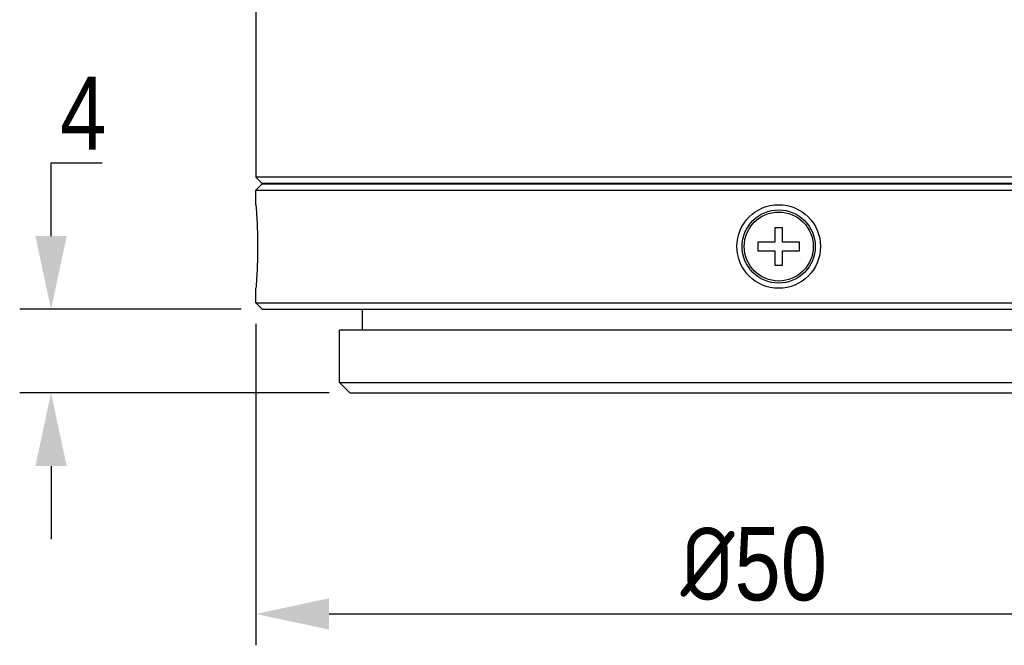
# Model space of a CAD drawing. Header units: millimetres. Extents: x 1698 to 1911, y 150 to 275.
# Tile 1 of 16: x 1698 to 1745, y 150 to 180. Entities that reach past the tile are written whole.
import ezdxf

# ---------------------------------------------------------------- set-up
doc = ezdxf.new("R2010")
doc.units = ezdxf.units.MM
doc.header["$LTSCALE"] = 23.1
doc.header["$PDMODE"] = 3
doc.header["$PDSIZE"] = 8
doc.layers.get('0').update_dxf_attribs({"linetype": 'CONTINUOUS'})
doc.layers.get('Defpoints').update_dxf_attribs({"linetype": 'CONTINUOUS'})
doc.layers.add('02___PRT_ALL_AXES', color=7, linetype='CONTINUOUS')
doc.styles.get("Standard").update_dxf_attribs({"font": 'txt', "width": 0.85})
doc.dimstyles.get("Standard").update_dxf_attribs({"dimtxt": 3.5, "dimasz": 3.5, "dimexe": 1.5, "dimexo": 1, "dimtad": 1, "dimtoh": 1, "dimdsep": 46, "dimtxsty": 'Standard', "dimblk": '_FILLED', "dimcen": 0.09, "dimclrd": 3, "dimclre": 3, "dimclrt": 2, "dimazin": 2, "dimtp": 0.01, "dimtm": 0.01, "dimtfac": 1, "dimtofl": 0, "dimtmove": 0, "dimatfit": 3, "dimldrblk": '_FILLED', "dimfxl": 0, "dimtolj": 1, "dimarcsym": 0})

# ---------------------------------------------------------------- blocks, each defined once
blk = doc.blocks.new('_FILLED')
at = {"color": 0, "linetype": 'ByBlock'}
blk.add_solid([(0, 0), (-1, 0.214), (-1, -0.214)], dxfattribs=at)
blk = doc.blocks.new('*D30')
at = {"color": 3, "lineweight": -2}
for p, q in [((1709.553, 165.112), (1709.553, 149.741)), ((1759.553, 165.112), (1759.553, 149.741)), ((1713.053, 151.241), (1756.053, 151.241))]:
    blk.add_line(p, q, dxfattribs=at)
at = {"layer": 'Defpoints', "color": 0}
for p in [(1709.553, 166.112), (1759.553, 166.112), (1759.553, 151.241)]:
    blk.add_point(p, dxfattribs=at)
at = {"color": 3, "lineweight": -2, "xscale": 3.5, "yscale": 3.5, "zscale": 3.5, "rotation": 180}
blk.add_blockref('_FILLED', (1709.553, 151.241), dxfattribs=at)
at = {"color": 3, "lineweight": -2, "xscale": 3.5, "yscale": 3.5, "zscale": 3.5}
blk.add_blockref('_FILLED', (1759.553, 151.241), dxfattribs=at)
at = {"color": 2, "insert": (1733.363, 153.616), "char_height": 3.5, "attachment_point": 5}
blk.add_mtext('\\A1;{\\fISOCPEUR|b0|i0|c0|p34;%%C}50', dxfattribs=at)
blk = doc.blocks.new('*D31')
at = {"color": 3, "lineweight": -2}
for p, q in [((1699.758, 169.312), (1699.758, 172.812)), ((1699.758, 172.812), (1702.202, 172.812)), ((1708.853, 165.812), (1698.258, 165.812)), ((1713.053, 161.812), (1698.258, 161.812)), ((1699.758, 158.312), (1699.758, 154.812))]:
    blk.add_line(p, q, dxfattribs=at)
at = {"layer": 'Defpoints', "color": 0}
for p in [(1709.853, 165.812), (1699.758, 161.812), (1714.053, 161.812)]:
    blk.add_point(p, dxfattribs=at)
at = {"color": 3, "lineweight": -2, "xscale": 3.5, "yscale": 3.5, "zscale": 3.5}
for p, rotation in [((1699.758, 165.812), 270), ((1699.758, 161.812), 90)]:
    blk.add_blockref('_FILLED', p, dxfattribs=dict(at, rotation=rotation))
at = {"color": 2, "insert": (1701.293, 175.187), "char_height": 3.5, "attachment_point": 5}
blk.add_mtext('\\A1;4', dxfattribs=at)

msp = doc.modelspace()

# ---------------------------------------------------------------- linework, layer by layer
at = {"color": 7, "linetype": 'Continuous'}
for p, q in [((1709.553, 180.272), (1709.553, 172.122)), ((1709.853, 171.822), (1709.553, 172.122)), ((1759.553, 172.122), (1709.553, 172.122)), ((1709.853, 171.812), (1709.553, 171.512)), ((1709.553, 170.812), (1709.553, 171.512)), ((1709.553, 171.512), (1759.553, 171.512)), ((1759.253, 171.822), (1709.853, 171.822)), ((1709.853, 171.812), (1759.253, 171.812)), ((1715.303, 171.822), (1715.303, 171.812)), ((1734.373, 169.711), (1734.373, 169.012)), ((1734.733, 169.711), (1734.373, 169.711)), ((1734.733, 169.012), (1734.733, 169.711)), ((1733.553, 169.012), (1733.553, 168.612)), ((1734.373, 169.012), (1733.553, 169.012)), ((1733.553, 168.612), (1734.373, 168.612)), ((1734.373, 168.612), (1734.373, 167.912)), ((1735.553, 169.012), (1734.733, 169.012)), ((1734.733, 167.912), (1734.733, 168.612)), ((1734.733, 168.612), (1735.553, 168.612)), ((1735.553, 168.612), (1735.553, 169.012)), ((1734.373, 167.912), (1734.733, 167.912)), ((1709.553, 166.112), (1709.553, 166.812)), ((1709.553, 166.112), (1709.853, 165.812)), ((1709.553, 166.112), (1759.553, 166.112)), ((1709.853, 165.812), (1759.253, 165.812)), ((1713.553, 162.312), (1713.553, 164.812)), ((1713.553, 162.312), (1714.053, 161.812)), ((1713.553, 162.312), (1755.553, 162.312)), ((1714.053, 161.812), (1755.053, 161.812))]:
    msp.add_line(p, q, dxfattribs=at)
for radius in [1.75, 1.65]:
    msp.add_circle((1734.553, 168.812), radius, dxfattribs=at)
at = {"layer": '02___PRT_ALL_AXES', "color": 7, "linetype": 'Continuous'}
for p, q in [((1709.553, 170.812), (1709.555, 170.787)), ((1709.57, 167.04), (1709.561, 166.913)), ((1714.653, 164.812), (1714.653, 165.812)), ((1755.553, 164.812), (1713.553, 164.812))]:
    msp.add_line(p, q, dxfattribs=at)
for points in [[(1709.555, 170.787), (1709.565, 170.653), (1709.57, 170.584), (1709.576, 170.503), (1709.582, 170.412), (1709.588, 170.311), (1709.594, 170.201), (1709.601, 170.082), (1709.607, 169.954), (1709.613, 169.817), (1709.618, 169.671), (1709.623, 169.521), (1709.627, 169.367), (1709.63, 169.208), (1709.632, 169.049), (1709.633, 168.891), (1709.633, 168.733), (1709.632, 168.575), (1709.63, 168.416), (1709.627, 168.257), (1709.623, 168.103), (1709.618, 167.953), (1709.613, 167.807), (1709.607, 167.67), (1709.601, 167.543), (1709.594, 167.424), (1709.588, 167.314), (1709.582, 167.213), (1709.576, 167.121), (1709.57, 167.04)], [(1709.561, 166.913), (1709.553, 166.818), (1709.553, 166.812)]]:
    msp.add_lwpolyline(points, dxfattribs=at)
msp.add_circle((1734.553, 168.812), 2, dxfattribs=at)

# ---------------------------------------------------------------- dimensions: what is measured, and where the dimension line sits
dim = msp.add_linear_dim(base=(1699.758, 161.812), p1=(1709.853, 165.812), p2=(1714.053, 161.812), angle=90, dimstyle='Standard')
dim.commit()
dim.dimension.update_dxf_attribs({"geometry": '*D31', "text_midpoint": (1701.293, 172.812), "dimtype": 160})
dim = msp.add_linear_dim(base=(1759.553, 151.241), p1=(1709.553, 166.112), p2=(1759.553, 166.112), text='{\\fISOCPEUR|b0|i0|c0|p34;%%C}<>', dimstyle='Standard')
dim.commit()
dim.dimension.update_dxf_attribs({"geometry": '*D30', "text_midpoint": (1733.363, 151.241), "dimtype": 160})

doc.saveas('drawing.dxf')
